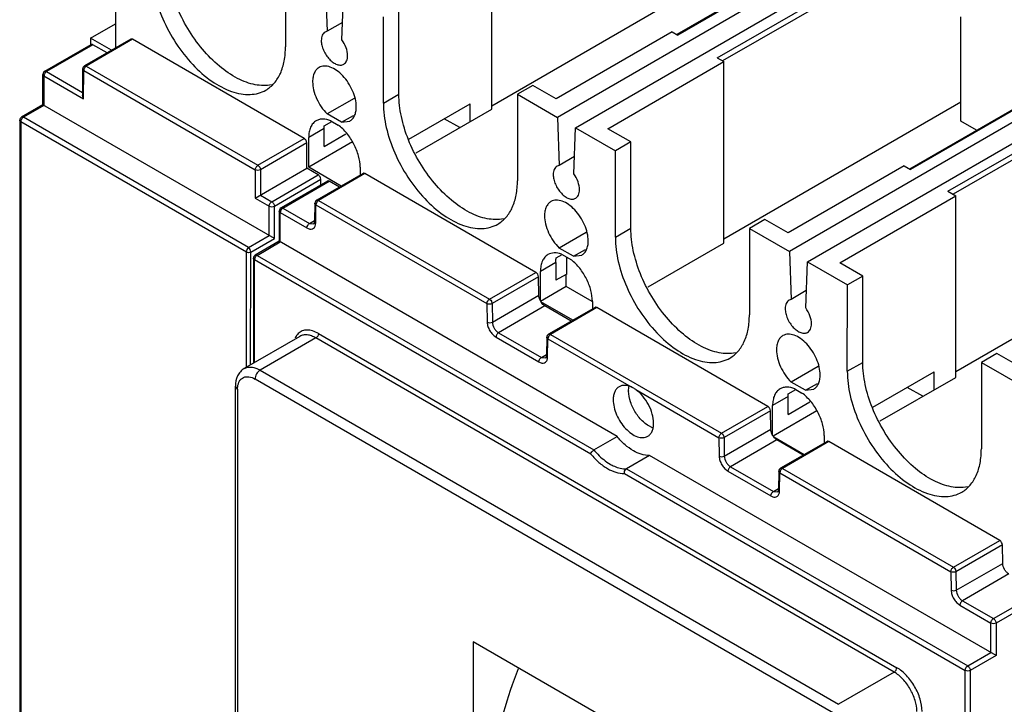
# Model space of a CAD drawing. Header units: millimetres. Extents: x 31 to 239, y 29 to 349.
# Tile 4 of 6: x 32 to 167, y 194 to 288. Entities that reach past the tile are written whole.
import ezdxf

# ---------------------------------------------------------------- set-up
doc = ezdxf.new("R2010")
doc.units = ezdxf.units.MM
doc.header["$LTSCALE"] = 24.583359
doc.layers.get('0').update_dxf_attribs({"linetype": 'CONTINUOUS'})

msp = doc.modelspace()

# ---------------------------------------------------------------- linework, layer by layer
at = {"color": 7, "linetype": 'Continuous'}
for p, q in [((171.89, 312.87), (105.42, 274.49)), ((107.9, 273.07), (174.36, 311.44)), ((157.05, 306.21), (121.8, 285.86)), ((157.3, 306.19), (121.95, 285.77)), ((127.36, 282.65), (162.71, 303.06)), ((163.07, 302.45), (128.07, 282.24)), ((96.42, 275.61), (96.42, 300.51)), ((68.12, 296.03), (68.12, 284.19)), ((96.42, 276.1), (128.94, 294.88)), ((203.71, 294.5), (137.24, 256.12)), ((44.78, 292.44), (44.78, 284)), ((73.6, 292.87), (73.83, 286.3)), ((139.72, 254.69), (206.18, 293.07)), ((75.84, 285.13), (76.08, 291.44)), ((83.68, 277.66), (83.68, 289.5)), ((81.55, 276.44), (81.56, 288.28)), ((188.98, 287.77), (153.73, 267.42)), ((189.23, 287.75), (153.88, 267.34)), ((160.75, 273.98), (160.75, 288.28)), ((41.35, 285.36), (44.78, 287.34)), ((75.93, 287.51), (73.83, 286.3)), ((46.9, 285.22), (40.54, 281.55)), ((47.15, 285.2), (40.79, 281.52)), ((41.35, 285.36), (41.35, 284.49)), ((44.25, 283.69), (41.35, 285.36)), ((70.7, 271.6), (47.15, 285.2)), ((73.83, 286.3), (73.56, 286.2)), ((121.17, 286.22), (105.26, 277.04)), ((121.17, 286.22), (121.95, 285.77)), ((35.09, 280.81), (41.46, 284.49)), ((41.71, 284.46), (35.34, 280.79)), ((43.65, 283.34), (41.71, 284.46)), ((159, 264.38), (194.36, 284.79)), ((194.71, 284.18), (159.71, 263.97)), ((127.36, 282.65), (128.24, 282.14)), ((40.29, 281.11), (40.29, 277.53)), ((40.79, 281.52), (64.34, 267.93)), ((112.33, 272.95), (128.24, 282.14)), ((128.24, 257.24), (128.24, 282.14)), ((34.84, 276.23), (34.84, 280.38)), ((34.99, 280.18), (34.99, 276.14)), ((34.99, 280.18), (40.43, 277.03)), ((35.34, 280.79), (40.29, 277.93)), ((40.43, 277.03), (40.44, 280.91)), ((40.44, 280.91), (63.98, 267.31)), ((102.06, 278.88), (99.94, 277.66)), ((105.26, 277.04), (102.06, 278.88)), ((40.43, 277.03), (40.29, 277.53)), ((77.55, 277.1), (73.85, 274.97)), ((81.55, 276.44), (83.68, 277.66)), ((99.94, 277.66), (99.94, 265.82)), ((99.94, 277.66), (105.42, 274.49)), ((34.84, 276.23), (31.91, 274.53)), ((34.99, 276.14), (32.16, 274.51)), ((66.6, 257.89), (34.84, 276.23)), ((85.05, 271.5), (93.45, 276.35)), ((86.05, 269.64), (96.42, 275.61)), ((93.45, 273.9), (93.45, 276.35)), ((128.24, 257.85), (160.75, 276.62)), ((63.06, 256.66), (32.16, 274.51)), ((75.82, 273.83), (73.85, 274.97)), ((75.82, 273.83), (77.45, 274.77)), ((92.03, 273.09), (89.91, 274.3)), ((105.42, 274.49), (105.65, 267.92)), ((31.66, 274.1), (31.66, 162.61)), ((31.81, 273.9), (31.8, 162.77)), ((62.78, 256.01), (31.81, 273.9)), ((73.42, 272.97), (71.3, 271.75)), ((73.42, 270.52), (73.42, 272.97)), ((73.44, 273.35), (74.47, 273.95)), ((74.34, 274.03), (75.33, 273.45)), ((75.82, 273.83), (76.95, 273.99)), ((107.66, 266.76), (107.9, 273.07)), ((107.9, 273.07), (113.38, 269.9)), ((115.5, 271.13), (112.33, 272.95)), ((162.92, 272.73), (160.75, 273.98)), ((64.34, 267.93), (70.7, 271.6)), ((71.3, 267.66), (71.3, 271.75)), ((73.42, 270.52), (76.42, 272.25)), ((71.05, 270.99), (64.69, 267.31)), ((71.05, 267.52), (71.05, 270.99)), ((77.32, 271.13), (71.3, 267.66)), ((115.5, 271.13), (113.38, 269.9)), ((115.5, 259.29), (115.5, 271.13)), ((107.75, 269.14), (105.65, 267.92)), ((113.37, 258.06), (113.38, 269.9)), ((63.98, 263.44), (71.05, 267.52)), ((72.61, 266.62), (71.05, 267.52)), ((75.76, 265.09), (71.3, 267.66)), ((78.37, 267.66), (78.37, 266.59)), ((105.65, 267.92), (105.38, 267.82)), ((152.99, 267.85), (137.08, 258.66)), ((152.99, 267.85), (153.88, 267.34)), ((63.98, 267.31), (63.98, 263.44)), ((64.69, 267.31), (64.69, 263.84)), ((66.24, 262.94), (72.61, 266.62)), ((78.77, 266.82), (72.4, 263.15)), ((79.02, 266.8), (72.65, 263.12)), ((102.47, 253.25), (79.02, 266.8)), ((66.6, 262.33), (72.96, 266.01)), ((73.87, 265.77), (67.51, 262.09)), ((67.76, 262.07), (74.12, 265.74)), ((72.96, 265.24), (72.96, 266.01)), ((75.51, 264.94), (74.12, 265.74)), ((63.98, 263.44), (65.89, 262.33)), ((64.69, 263.84), (66.24, 262.94)), ((144.15, 254.58), (160.06, 263.76)), ((159, 264.38), (160.06, 263.76)), ((160.06, 238.86), (160.06, 263.76)), ((65.89, 258.3), (65.89, 262.33)), ((66.6, 257.89), (66.6, 262.33)), ((67.76, 262.07), (71.41, 259.96)), ((72.15, 262.72), (72.12, 260.23)), ((72.26, 260.02), (72.3, 262.51)), ((72.3, 262.51), (95.76, 248.97)), ((72.4, 263.15), (72.41, 263.15)), ((72.65, 263.12), (96.11, 249.58)), ((67.26, 261.66), (67.26, 257.51)), ((67.41, 257.42), (67.41, 261.46)), ((67.41, 261.46), (71.06, 259.35)), ((71.41, 259.96), (72.12, 260.37)), ((71.41, 259.96), (72.01, 259.9)), ((133.88, 260.51), (131.76, 259.28)), ((137.08, 258.66), (133.88, 260.51)), ((63.06, 256.66), (65.89, 258.3)), ((109.37, 258.73), (105.67, 256.59)), ((113.37, 258.06), (115.5, 259.29)), ((131.76, 259.28), (131.76, 247.45)), ((131.76, 259.28), (137.24, 256.12)), ((160.06, 239.68), (192.59, 258.46)), ((63.35, 256.01), (66.6, 257.89)), ((67.26, 257.51), (63.97, 255.61)), ((64.22, 255.58), (67.41, 257.42)), ((113.62, 230.73), (67.26, 257.51)), ((117.88, 251.25), (128.24, 257.24)), ((62.78, 240.25), (62.78, 256.01)), ((63.34, 240.58), (63.35, 256.01)), ((64.22, 255.58), (110.44, 228.9)), ((105.26, 255.25), (106.06, 255.71)), ((107.64, 255.45), (105.67, 256.59)), ((105.97, 255.76), (107.34, 254.97)), ((106.67, 255.36), (106.67, 252.95)), ((107.64, 255.45), (109.27, 256.39)), ((107.64, 255.45), (108.77, 255.62)), ((137.24, 256.12), (137.47, 249.55)), ((63.72, 255.18), (63.72, 240.8)), ((63.87, 240.88), (63.87, 254.97)), ((110, 228.34), (63.87, 254.97)), ((105.21, 254.61), (103.09, 253.39)), ((105.21, 254.61), (105.21, 252.16)), ((139.48, 248.39), (139.72, 254.69)), ((139.72, 254.69), (145.2, 251.53)), ((147.32, 252.75), (144.15, 254.58)), ((96.11, 249.58), (102.47, 253.25)), ((102.83, 252.65), (96.46, 248.97)), ((102.87, 250.11), (102.83, 252.65)), ((103.09, 249.33), (103.09, 253.39)), ((106.62, 252.98), (105.21, 252.16)), ((106.62, 251.31), (106.62, 252.98)), ((106.67, 252.95), (106.62, 252.98)), ((147.32, 252.75), (145.2, 251.53)), ((147.32, 240.91), (147.32, 252.75)), ((106.62, 251.31), (103.09, 249.27)), ((110.21, 249.24), (106.62, 251.31)), ((145.19, 239.69), (145.2, 251.53)), ((96.5, 246.44), (102.87, 250.11)), ((139.57, 250.76), (137.47, 249.55)), ((95.76, 248.97), (95.79, 246.43)), ((96.46, 248.97), (96.5, 246.44)), ((103.71, 248.66), (97.35, 244.98)), ((107.55, 246.69), (103.15, 249.23)), ((107.33, 246.57), (103.71, 248.66)), ((110.22, 249.27), (110.22, 248.24)), ((137.47, 249.55), (137.2, 249.45)), ((110.59, 248.45), (104.22, 244.77)), ((110.84, 248.42), (104.47, 244.75)), ((134.29, 234.88), (110.84, 248.42)), ((72.65, 244.87), (151.98, 199.06)), ((97.35, 244.98), (103.23, 241.59)), ((104.22, 244.77), (104.23, 244.77)), ((104.47, 244.75), (127.93, 231.2)), ((70.09, 244.48), (62.46, 240.07)), ((72.29, 244.26), (64.66, 239.85)), ((151.62, 198.45), (72.29, 244.26)), ((97, 244.37), (102.88, 240.97)), ((103.97, 244.35), (103.94, 241.86)), ((104.08, 241.64), (104.12, 244.14)), ((104.12, 244.14), (115.54, 237.54)), ((103.23, 241.59), (103.94, 241.99)), ((165.7, 242.14), (163.58, 240.91)), ((168.9, 240.29), (165.7, 242.14)), ((103.23, 241.59), (103.83, 241.53)), ((145.19, 239.69), (147.32, 240.91)), ((163.58, 240.91), (163.58, 229.07)), ((163.58, 240.91), (170.37, 236.99)), ((64.66, 239.85), (143.99, 194.04)), ((141.19, 240.35), (137.49, 238.22)), ((148.69, 234.75), (157.09, 239.6)), ((157.09, 237.15), (157.09, 239.6)), ((143.28, 192.82), (63.95, 238.62)), ((139.46, 237.08), (137.49, 238.22)), ((139.46, 237.08), (141.09, 238.02)), ((149.69, 232.89), (160.06, 238.86)), ((61.25, 146.05), (61.25, 237.65)), ((61.55, 237.24), (61.25, 237.65)), ((61.55, 237.24), (61.54, 145.64)), ((116.16, 237.18), (127.58, 230.59)), ((137.08, 236.61), (138.11, 237.2)), ((137.98, 237.28), (138.97, 236.71)), ((139.46, 237.08), (140.59, 237.25)), ((155.53, 236.26), (153.42, 237.48)), ((137.06, 236.22), (134.94, 235)), ((137.06, 233.77), (137.06, 236.22)), ((137.06, 233.77), (140.06, 235.5)), ((127.93, 231.2), (134.29, 234.88)), ((134.65, 234.27), (128.28, 230.6)), ((134.69, 231.74), (134.65, 234.27)), ((134.94, 230.91), (134.94, 235)), ((141.02, 234.27), (135.02, 230.81)), ((128.32, 228.06), (134.69, 231.74)), ((110.44, 228.9), (113.62, 230.73)), ((127.58, 230.59), (127.61, 228.05)), ((128.28, 230.6), (128.32, 228.06)), ((135.53, 230.28), (129.17, 226.61)), ((139.27, 228.26), (135.11, 230.66)), ((139.15, 228.19), (135.53, 230.28)), ((142.41, 230.07), (136.04, 226.4)), ((142.66, 230.05), (136.29, 226.37)), ((142.01, 230.91), (142.01, 229.84)), ((166.11, 216.5), (142.66, 230.05)), ((118.07, 228.16), (114.89, 226.33)), ((165.59, 200.72), (118.07, 228.16)), ((114.63, 225.66), (161.35, 198.68)), ((114.89, 226.33), (161.71, 199.3)), ((128.82, 226), (134.7, 222.6)), ((129.17, 226.61), (135.05, 223.21)), ((135.79, 225.97), (135.76, 223.48)), ((135.9, 223.27), (135.94, 225.76)), ((135.94, 225.76), (159.4, 212.22)), ((136.04, 226.4), (136.05, 226.4)), ((136.29, 226.37), (159.75, 212.83)), ((135.05, 223.21), (135.76, 223.62)), ((135.05, 223.21), (135.65, 223.15)), ((159.75, 212.83), (166.11, 216.5)), ((166.47, 215.9), (160.1, 212.22)), ((166.51, 213.36), (166.47, 215.9)), ((159.4, 212.22), (159.43, 209.68)), ((160.1, 212.22), (160.14, 209.69)), ((160.14, 209.69), (166.51, 213.36)), ((167.35, 211.91), (160.99, 208.24)), ((165.24, 205.78), (171.6, 209.45)), ((160.99, 208.24), (165.24, 205.78)), ((171.96, 208.84), (165.59, 205.17)), ((160.64, 207.62), (164.89, 205.17)), ((164.89, 201.13), (164.89, 205.17)), ((165.59, 205.17), (165.59, 200.72)), ((93.85, 202.58), (93.85, 163.81)), ((113.37, 191.31), (93.85, 202.58)), ((161.71, 199.3), (164.89, 201.13)), ((165.59, 200.72), (162.06, 198.68)), ((161.35, 96.29), (161.35, 198.68)), ((162.06, 198.68), (162.06, 96.29)), ((151.62, 198.45), (143.99, 194.04))]:
    msp.add_line(p, q, dxfattribs=at)
for centre, radius, start, end in [((40.79, 281.11), 0.5, 119.9999, 179.9954), ((41.2, 280.86), 0.772, 158.8404, 163.9591), ((41.27, 280.84), 0.845, 141.1843, 158.8099), ((35.34, 280.38), 0.5, 119.9999, 179.9954), ((35.76, 280.13), 0.772, 158.8404, 163.9591), ((35.83, 280.1), 0.845, 141.1843, 158.8099), ((32.16, 274.1), 0.5, 119.9999, 179.9954), ((32.64, 273.82), 0.845, 141.1843, 158.8099), ((32.57, 273.85), 0.772, 158.8404, 163.9591), ((67.76, 261.66), 0.5, 120.0002, 179.9954), ((72.65, 262.71), 0.5, 119.9999, 179.1217), ((73.07, 262.46), 0.775, 158.8466, 163.3615), ((73.14, 262.44), 0.845, 141.1843, 158.8099), ((68.25, 261.38), 0.849, 141.2657, 150.0359), ((64.22, 255.18), 0.5, 120.0002, 179.9954), ((64.71, 254.9), 0.845, 141.1843, 158.8099), ((64.64, 254.93), 0.772, 158.8404, 163.9591), ((104.91, 250.33), 2.08, 208.611, 211.8065), ((104.47, 244.34), 0.5, 119.9999, 179.1217), ((104.96, 244.06), 0.845, 141.1843, 158.8099), ((104.89, 244.09), 0.775, 158.8466, 163.3615), ((118.88, 237.01), 3.69, 180.0018, 180.7667), ((117.91, 237.09), 2.71, 167.9487, 170.3922), ((119.45, 234.64), 2.85, 248.0166, 249.9065), ((136.7, 231.93), 2.03, 210.2951, 218.5484), ((136.29, 225.97), 0.5, 119.9999, 179.1217), ((136.71, 225.71), 0.775, 158.8466, 163.3615), ((136.78, 225.69), 0.845, 141.1843, 158.8099)]:
    msp.add_arc(centre, radius, start, end, dxfattribs=at)
for points, knots in [([(66.2, 278.96), (65.47, 278.81), (64.28, 278.85), (62.73, 279.29), (61.03, 280.04), (58.92, 281.5), (56.63, 283.83), (54.64, 286.63), (53.1, 289.73), (52.12, 292.88), (51.86, 295.02), (51.86, 296.03)], [0, 0, 0, 0, 0.090909, 0.141897, 0.196958, 0.318755, 0.453518, 0.595701, 0.738578, 0.875296, 1, 1, 1, 1]), ([(49.73, 294.81), (49.73, 293.7), (50.05, 291.36), (51.21, 287.93), (52.99, 284.63), (55.26, 281.72), (57.83, 279.44), (60.16, 278.17), (61.98, 277.69), (63.23, 277.59), (64.4, 277.77), (65.11, 278.06), (65.43, 278.24)], [0, 0, 0, 0, 0.128688, 0.27027, 0.417426, 0.561772, 0.695445, 0.812709, 0.864676, 0.912509, 0.95714, 1, 1, 1, 1]), ([(47.15, 285.2), (47.11, 285.22), (47.03, 285.25), (46.94, 285.24), (46.9, 285.22)], [0, 0, 0, 0, 0.550046, 1, 1, 1, 1]), ([(73.56, 286.2), (73.48, 286.15), (73.32, 286.02), (73.15, 285.74), (73.05, 285.41), (73.03, 285.16), (73.03, 285.03)], [0, 0, 0, 0, 0.217934, 0.451027, 0.710571, 1, 1, 1, 1]), ([(73.03, 285.03), (73.03, 284.81), (73.1, 284.35), (73.32, 283.68), (73.67, 283.03), (74.12, 282.46), (74.62, 282.02), (75.15, 281.73), (75.66, 281.63), (75.98, 281.71), (76.11, 281.78)], [0, 0, 0, 0, 0.128797, 0.270605, 0.41788, 0.562376, 0.696192, 0.81359, 0.913066, 1, 1, 1, 1]), ([(76.64, 282.95), (76.64, 283.32), (76.47, 284.11), (76.09, 284.8), (75.84, 285.13)], [0, 0, 0, 0, 0.475924, 1, 1, 1, 1]), ([(41.71, 284.46), (41.67, 284.49), (41.58, 284.52), (41.49, 284.51), (41.46, 284.49)], [0, 0, 0, 0, 0.550046, 1, 1, 1, 1]), ([(65.43, 278.24), (65.86, 278.49), (66.66, 279.17), (67.51, 280.56), (68.02, 282.28), (68.12, 283.54), (68.12, 284.19)], [0, 0, 0, 0, 0.217785, 0.450932, 0.710266, 1, 1, 1, 1]), ([(76.11, 281.78), (76.2, 281.83), (76.35, 281.96), (76.52, 282.24), (76.62, 282.57), (76.64, 282.82), (76.64, 282.95)], [0, 0, 0, 0, 0.217691, 0.450887, 0.710621, 1, 1, 1, 1]), ([(40.44, 280.91), (40.39, 280.93), (40.32, 280.99), (40.29, 281.08), (40.29, 281.11)], [0, 0, 0, 0, 0.550019, 1, 1, 1, 1]), ([(40.46, 281.08), (40.46, 281.06), (40.44, 281.01), (40.44, 280.95), (40.44, 280.91)], [0, 0, 0, 0, 0.264711, 1, 1, 1, 1]), ([(40.54, 281.55), (40.57, 281.57), (40.66, 281.58), (40.75, 281.55), (40.79, 281.52)], [0, 0, 0, 0, 0.44924, 1, 1, 1, 1]), ([(40.79, 281.52), (40.77, 281.51), (40.71, 281.47), (40.65, 281.41), (40.61, 281.37)], [0, 0, 0, 0, 0.231065, 1, 1, 1, 1]), ([(72.72, 281.33), (72.58, 281.25), (72.32, 281.03), (72.04, 280.57), (71.87, 280.01), (71.84, 279.61), (71.84, 279.39)], [0, 0, 0, 0, 0.217724, 0.450873, 0.710468, 1, 1, 1, 1]), ([(77.83, 275.93), (77.83, 276.29), (77.73, 277.06), (77.35, 278.17), (76.77, 279.25), (76.03, 280.2), (75.19, 280.94), (74.32, 281.42), (73.46, 281.59), (72.93, 281.45), (72.72, 281.33)], [0, 0, 0, 0, 0.128825, 0.270598, 0.417898, 0.562393, 0.696206, 0.813598, 0.913066, 1, 1, 1, 1]), ([(34.99, 280.18), (34.95, 280.2), (34.88, 280.25), (34.84, 280.34), (34.84, 280.38)], [0, 0, 0, 0, 0.550019, 1, 1, 1, 1]), ([(35.02, 280.34), (35.01, 280.33), (35, 280.27), (34.99, 280.22), (34.99, 280.18)], [0, 0, 0, 0, 0.264711, 1, 1, 1, 1]), ([(35.09, 280.81), (35.13, 280.83), (35.22, 280.85), (35.3, 280.81), (35.34, 280.79)], [0, 0, 0, 0, 0.44924, 1, 1, 1, 1]), ([(35.34, 280.79), (35.33, 280.78), (35.26, 280.74), (35.21, 280.68), (35.17, 280.63)], [0, 0, 0, 0, 0.231065, 1, 1, 1, 1]), ([(71.84, 279.39), (71.84, 279.01), (71.95, 278.21), (72.51, 276.65), (73.24, 275.56), (73.85, 274.97)], [0, 0, 0, 0, 0.230296, 0.484136, 1, 1, 1, 1]), ([(98.02, 260.59), (97.29, 260.44), (96.1, 260.48), (94.55, 260.91), (92.85, 261.67), (90.74, 263.13), (88.45, 265.45), (86.46, 268.26), (84.92, 271.35), (83.94, 274.51), (83.68, 276.64), (83.68, 277.66)], [0, 0, 0, 0, 0.090909, 0.141898, 0.196958, 0.318755, 0.453519, 0.595701, 0.738579, 0.875296, 1, 1, 1, 1]), ([(76.95, 273.99), (77.09, 274.07), (77.36, 274.29), (77.63, 274.75), (77.8, 275.31), (77.83, 275.72), (77.83, 275.93)], [0, 0, 0, 0, 0.217702, 0.450842, 0.710415, 1, 1, 1, 1]), ([(81.55, 276.44), (81.55, 275.33), (81.86, 272.99), (83.03, 269.56), (84.81, 266.25), (87.08, 263.35), (89.65, 261.07), (91.98, 259.8), (93.8, 259.31), (95.05, 259.22), (96.22, 259.39), (96.93, 259.68), (97.25, 259.87)], [0, 0, 0, 0, 0.128688, 0.27027, 0.417426, 0.561772, 0.695445, 0.812709, 0.864676, 0.912509, 0.95714, 1, 1, 1, 1]), ([(31.91, 274.53), (31.95, 274.55), (32.04, 274.57), (32.12, 274.53), (32.16, 274.51)], [0, 0, 0, 0, 0.44997, 1, 1, 1, 1]), ([(32.16, 274.51), (32.15, 274.5), (32.08, 274.45), (32.02, 274.4), (31.98, 274.35)], [0, 0, 0, 0, 0.231065, 1, 1, 1, 1]), ([(74.34, 274.03), (74, 274.17), (73.46, 274.31), (72.77, 274.23), (72.47, 274.11), (72.34, 274.03)], [0, 0, 0, 0, 0.53636, 0.773735, 1, 1, 1, 1]), ([(31.81, 273.9), (31.77, 273.92), (31.7, 273.97), (31.66, 274.06), (31.66, 274.1)], [0, 0, 0, 0, 0.55075, 1, 1, 1, 1]), ([(31.83, 274.06), (31.83, 274.05), (31.82, 273.99), (31.81, 273.94), (31.81, 273.9)], [0, 0, 0, 0, 0.264711, 1, 1, 1, 1]), ([(72.34, 274.03), (72.17, 273.94), (71.86, 273.68), (71.53, 273.14), (71.34, 272.48), (71.3, 272), (71.3, 271.75)], [0, 0, 0, 0, 0.217821, 0.450964, 0.710412, 1, 1, 1, 1]), ([(73.42, 272.97), (73.42, 273), (73.42, 273.13), (73.43, 273.26), (73.44, 273.35)], [0, 0, 0, 0, 0.254754, 1, 1, 1, 1]), ([(78.37, 267.66), (78.37, 268.19), (78.19, 269.29), (77.55, 270.87), (76.6, 272.32), (75.78, 273.13), (75.33, 273.45)], [0, 0, 0, 0, 0.233496, 0.491829, 0.754538, 1, 1, 1, 1]), ([(71.05, 270.99), (71.05, 271.11), (70.97, 271.35), (70.8, 271.54), (70.7, 271.6)], [0, 0, 0, 0, 0.499987, 1, 1, 1, 1]), ([(63.98, 267.31), (63.98, 267.43), (64.06, 267.67), (64.23, 267.87), (64.34, 267.93)], [0, 0, 0, 0, 0.499996, 1, 1, 1, 1]), ([(64.34, 267.93), (64.36, 267.91), (64.46, 267.84), (64.54, 267.74), (64.59, 267.66)], [0, 0, 0, 0, 0.229118, 1, 1, 1, 1]), ([(64.59, 267.66), (64.6, 267.63), (64.66, 267.53), (64.69, 267.4), (64.69, 267.31)], [0, 0, 0, 0, 0.267149, 1, 1, 1, 1]), ([(105.38, 267.82), (105.3, 267.77), (105.14, 267.64), (104.97, 267.37), (104.87, 267.03), (104.85, 266.79), (104.85, 266.66)], [0, 0, 0, 0, 0.217934, 0.451027, 0.710571, 1, 1, 1, 1]), ([(64.69, 267.31), (64.58, 267.25), (64.34, 267.2), (64.09, 267.25), (63.98, 267.31)], [0, 0, 0, 0, 0.499993, 1, 1, 1, 1]), ([(72.96, 266.01), (72.96, 266.13), (72.88, 266.37), (72.71, 266.56), (72.61, 266.62)], [0, 0, 0, 0, 0.499987, 1, 1, 1, 1]), ([(79.02, 266.8), (78.98, 266.82), (78.89, 266.85), (78.8, 266.84), (78.77, 266.82)], [0, 0, 0, 0, 0.550101, 1, 1, 1, 1]), ([(104.85, 266.66), (104.85, 266.44), (104.92, 265.98), (105.14, 265.31), (105.49, 264.66), (105.94, 264.09), (106.44, 263.64), (106.97, 263.35), (107.48, 263.25), (107.8, 263.33), (107.93, 263.41)], [0, 0, 0, 0, 0.128797, 0.270605, 0.41788, 0.562376, 0.696192, 0.81359, 0.913066, 1, 1, 1, 1]), ([(108.46, 264.57), (108.46, 264.95), (108.29, 265.73), (107.91, 266.43), (107.66, 266.76)], [0, 0, 0, 0, 0.475924, 1, 1, 1, 1]), ([(74.12, 265.74), (74.08, 265.77), (74, 265.8), (73.91, 265.79), (73.87, 265.77)], [0, 0, 0, 0, 0.550046, 1, 1, 1, 1]), ([(97.25, 259.87), (97.68, 260.12), (98.48, 260.79), (99.33, 262.19), (99.84, 263.91), (99.94, 265.16), (99.94, 265.82)], [0, 0, 0, 0, 0.217785, 0.450932, 0.710266, 1, 1, 1, 1]), ([(107.93, 263.41), (108.02, 263.46), (108.17, 263.59), (108.34, 263.86), (108.44, 264.2), (108.46, 264.45), (108.46, 264.57)], [0, 0, 0, 0, 0.217691, 0.450887, 0.710621, 1, 1, 1, 1]), ([(65.89, 262.33), (65.89, 262.36), (65.9, 262.48), (65.95, 262.6), (65.99, 262.68)], [0, 0, 0, 0, 0.22911, 1, 1, 1, 1]), ([(65.89, 262.33), (66, 262.27), (66.24, 262.22), (66.49, 262.27), (66.6, 262.33)], [0, 0, 0, 0, 0.500007, 1, 1, 1, 1]), ([(65.99, 262.68), (66.01, 262.71), (66.08, 262.81), (66.17, 262.9), (66.24, 262.94)], [0, 0, 0, 0, 0.267145, 1, 1, 1, 1]), ([(66.24, 262.94), (66.35, 262.88), (66.52, 262.69), (66.6, 262.45), (66.6, 262.33)], [0, 0, 0, 0, 0.500011, 1, 1, 1, 1]), ([(67.51, 262.09), (67.54, 262.11), (67.64, 262.13), (67.72, 262.09), (67.76, 262.07)], [0, 0, 0, 0, 0.449971, 1, 1, 1, 1]), ([(67.76, 262.07), (67.74, 262.06), (67.68, 262.02), (67.62, 261.96), (67.58, 261.91)], [0, 0, 0, 0, 0.232338, 1, 1, 1, 1]), ([(72.3, 262.51), (72.26, 262.54), (72.19, 262.59), (72.15, 262.68), (72.15, 262.72)], [0, 0, 0, 0, 0.548821, 1, 1, 1, 1]), ([(72.33, 262.68), (72.32, 262.67), (72.31, 262.61), (72.3, 262.55), (72.3, 262.51)], [0, 0, 0, 0, 0.265058, 1, 1, 1, 1]), ([(72.41, 263.15), (72.44, 263.17), (72.53, 263.18), (72.61, 263.15), (72.65, 263.12)], [0, 0, 0, 0, 0.449516, 1, 1, 1, 1]), ([(72.65, 263.12), (72.64, 263.11), (72.57, 263.07), (72.52, 263.01), (72.48, 262.97)], [0, 0, 0, 0, 0.231065, 1, 1, 1, 1]), ([(104.54, 262.96), (104.4, 262.88), (104.14, 262.66), (103.86, 262.2), (103.69, 261.64), (103.66, 261.23), (103.66, 261.02)], [0, 0, 0, 0, 0.217724, 0.450873, 0.710468, 1, 1, 1, 1]), ([(109.65, 257.56), (109.65, 257.92), (109.55, 258.68), (109.17, 259.8), (108.59, 260.88), (107.85, 261.82), (107.01, 262.57), (106.14, 263.04), (105.28, 263.21), (104.75, 263.08), (104.54, 262.96)], [0, 0, 0, 0, 0.128825, 0.270598, 0.417898, 0.562393, 0.696206, 0.813598, 0.913066, 1, 1, 1, 1]), ([(67.41, 261.46), (67.37, 261.48), (67.29, 261.54), (67.26, 261.62), (67.26, 261.66)], [0, 0, 0, 0, 0.550019, 1, 1, 1, 1]), ([(67.51, 261.81), (67.5, 261.79), (67.46, 261.71), (67.43, 261.63), (67.42, 261.57)], [0, 0, 0, 0, 0.257349, 1, 1, 1, 1]), ([(103.66, 261.02), (103.66, 260.64), (103.77, 259.83), (104.33, 258.27), (105.06, 257.19), (105.67, 256.59)], [0, 0, 0, 0, 0.230296, 0.484136, 1, 1, 1, 1]), ([(71.06, 259.35), (71.06, 259.47), (71.14, 259.71), (71.31, 259.9), (71.41, 259.96)], [0, 0, 0, 0, 0.499996, 1, 1, 1, 1]), ([(71.06, 259.35), (71.18, 259.28), (71.43, 259.17), (71.82, 259.18), (72.13, 259.41), (72.21, 259.65), (72.24, 259.77)], [0, 0, 0, 0, 0.285845, 0.523119, 0.745514, 1, 1, 1, 1]), ([(72.01, 259.9), (72.04, 259.92), (72.1, 260.02), (72.11, 260.14), (72.12, 260.23)], [0, 0, 0, 0, 0.247543, 1, 1, 1, 1]), ([(72.12, 260.23), (72.12, 260.22), (72.12, 260.16), (72.15, 260.11), (72.19, 260.08)], [0, 0, 0, 0, 0.233858, 1, 1, 1, 1]), ([(72.24, 259.77), (72.24, 259.79), (72.25, 259.87), (72.26, 259.96), (72.26, 260.02)], [0, 0, 0, 0, 0.241099, 1, 1, 1, 1]), ([(113.37, 258.06), (113.37, 256.95), (113.68, 254.61), (114.85, 251.18), (116.63, 247.88), (118.9, 244.97), (121.47, 242.69), (123.8, 241.42), (125.62, 240.94), (126.87, 240.85), (128.04, 241.02), (128.75, 241.31), (129.07, 241.5)], [0, 0, 0, 0, 0.128688, 0.27027, 0.417426, 0.561772, 0.695445, 0.812709, 0.864676, 0.912509, 0.95714, 1, 1, 1, 1]), ([(129.84, 242.21), (129.11, 242.07), (127.92, 242.1), (126.37, 242.54), (124.67, 243.29), (122.56, 244.75), (120.27, 247.08), (118.28, 249.89), (116.74, 252.98), (115.76, 256.14), (115.5, 258.27), (115.5, 259.29)], [0, 0, 0, 0, 0.09091, 0.141898, 0.196959, 0.318756, 0.45352, 0.595702, 0.738579, 0.875296, 1, 1, 1, 1]), ([(62.78, 256.01), (62.78, 256.13), (62.84, 256.37), (62.97, 256.59), (63.06, 256.66)], [0, 0, 0, 0, 0.513237, 1, 1, 1, 1]), ([(63.35, 256.01), (63.35, 256.13), (63.28, 256.37), (63.15, 256.59), (63.06, 256.66)], [0, 0, 0, 0, 0.513434, 1, 1, 1, 1]), ([(108.77, 255.62), (108.91, 255.7), (109.18, 255.92), (109.45, 256.37), (109.62, 256.94), (109.65, 257.34), (109.65, 257.56)], [0, 0, 0, 0, 0.217702, 0.450842, 0.710415, 1, 1, 1, 1]), ([(63.35, 256.01), (63.26, 255.96), (63.06, 255.92), (62.86, 255.96), (62.78, 256.01)], [0, 0, 0, 0, 0.518654, 1, 1, 1, 1]), ([(63.97, 255.61), (64.01, 255.63), (64.1, 255.64), (64.18, 255.61), (64.22, 255.58)], [0, 0, 0, 0, 0.449971, 1, 1, 1, 1]), ([(64.22, 255.58), (64.21, 255.58), (64.14, 255.53), (64.09, 255.48), (64.05, 255.43)], [0, 0, 0, 0, 0.231065, 1, 1, 1, 1]), ([(104.13, 255.69), (103.97, 255.6), (103.66, 255.34), (103.33, 254.8), (103.13, 254.13), (103.09, 253.64), (103.09, 253.39)], [0, 0, 0, 0, 0.217786, 0.450912, 0.710339, 1, 1, 1, 1]), ([(105.97, 255.76), (105.66, 255.87), (105.02, 256), (104.39, 255.84), (104.13, 255.69)], [0, 0, 0, 0, 0.53397, 1, 1, 1, 1]), ([(63.87, 254.97), (63.83, 255), (63.76, 255.05), (63.72, 255.14), (63.72, 255.18)], [0, 0, 0, 0, 0.55075, 1, 1, 1, 1]), ([(63.9, 255.14), (63.89, 255.12), (63.88, 255.07), (63.87, 255.01), (63.87, 254.97)], [0, 0, 0, 0, 0.264711, 1, 1, 1, 1]), ([(105.21, 254.61), (105.21, 254.67), (105.21, 254.88), (105.23, 255.1), (105.26, 255.25)], [0, 0, 0, 0, 0.258281, 1, 1, 1, 1]), ([(110.22, 249.27), (110.22, 249.78), (110.06, 250.85), (109.45, 252.39), (108.55, 253.82), (107.76, 254.63), (107.34, 254.97)], [0, 0, 0, 0, 0.232322, 0.489199, 0.751831, 1, 1, 1, 1]), ([(102.83, 252.65), (102.83, 252.77), (102.74, 253), (102.58, 253.19), (102.47, 253.25)], [0, 0, 0, 0, 0.501115, 1, 1, 1, 1]), ([(103.09, 249.33), (103.05, 249.4), (102.94, 249.64), (102.87, 249.91), (102.87, 250.11)], [0, 0, 0, 0, 0.266579, 1, 1, 1, 1]), ([(95.76, 248.97), (95.76, 249.09), (95.84, 249.33), (96.01, 249.52), (96.11, 249.58)], [0, 0, 0, 0, 0.499996, 1, 1, 1, 1]), ([(96.46, 248.97), (96.36, 248.91), (96.11, 248.86), (95.86, 248.91), (95.76, 248.97)], [0, 0, 0, 0, 0.501136, 1, 1, 1, 1]), ([(96.11, 249.58), (96.13, 249.56), (96.23, 249.49), (96.31, 249.4), (96.36, 249.32)], [0, 0, 0, 0, 0.22912, 1, 1, 1, 1]), ([(96.36, 249.32), (96.37, 249.29), (96.43, 249.18), (96.46, 249.06), (96.46, 248.97)], [0, 0, 0, 0, 0.266325, 1, 1, 1, 1]), ([(103.71, 248.66), (103.66, 248.69), (103.44, 248.84), (103.26, 249.06), (103.15, 249.23)], [0, 0, 0, 0, 0.22953, 1, 1, 1, 1]), ([(137.2, 249.45), (137.12, 249.4), (136.96, 249.27), (136.79, 248.99), (136.69, 248.66), (136.67, 248.41), (136.67, 248.28)], [0, 0, 0, 0, 0.217934, 0.451027, 0.710571, 1, 1, 1, 1]), ([(110.84, 248.42), (110.8, 248.45), (110.71, 248.48), (110.62, 248.47), (110.59, 248.45)], [0, 0, 0, 0, 0.550101, 1, 1, 1, 1]), ([(129.07, 241.5), (129.5, 241.74), (130.3, 242.42), (131.15, 243.81), (131.66, 245.53), (131.76, 246.79), (131.76, 247.45)], [0, 0, 0, 0, 0.217785, 0.450932, 0.710266, 1, 1, 1, 1]), ([(136.67, 248.28), (136.67, 248.06), (136.73, 247.61), (136.96, 246.93), (137.31, 246.28), (137.76, 245.71), (138.26, 245.27), (138.79, 244.98), (139.3, 244.88), (139.62, 244.96), (139.75, 245.03)], [0, 0, 0, 0, 0.128797, 0.270605, 0.41788, 0.562376, 0.696192, 0.81359, 0.913066, 1, 1, 1, 1]), ([(140.28, 246.2), (140.28, 246.57), (140.11, 247.36), (139.73, 248.05), (139.48, 248.39)], [0, 0, 0, 0, 0.475924, 1, 1, 1, 1]), ([(95.79, 246.43), (95.9, 246.37), (96.15, 246.33), (96.4, 246.38), (96.5, 246.44)], [0, 0, 0, 0, 0.498864, 1, 1, 1, 1]), ([(95.79, 246.43), (95.8, 246.23), (95.87, 245.82), (96.13, 245.24), (96.51, 244.74), (96.83, 244.47), (97, 244.37)], [0, 0, 0, 0, 0.23831, 0.501081, 0.763265, 1, 1, 1, 1]), ([(96.5, 246.44), (96.51, 246.15), (96.66, 245.71), (97, 245.24), (97.23, 245.05), (97.35, 244.98)], [0, 0, 0, 0, 0.499139, 0.762367, 1, 1, 1, 1]), ([(139.75, 245.03), (139.84, 245.08), (139.99, 245.21), (140.16, 245.49), (140.26, 245.83), (140.28, 246.07), (140.28, 246.2)], [0, 0, 0, 0, 0.217691, 0.450887, 0.710621, 1, 1, 1, 1]), ([(69.65, 244.6), (69.63, 244.57), (69.55, 244.46), (69.48, 244.33), (69.44, 244.24)], [0, 0, 0, 0, 0.243953, 1, 1, 1, 1]), ([(72.65, 244.87), (72.39, 245.02), (71.89, 245.25), (71.12, 245.38), (70.41, 245.27), (70.02, 245.01), (69.86, 244.86)], [0, 0, 0, 0, 0.293258, 0.550061, 0.779247, 1, 1, 1, 1]), ([(72.29, 244.26), (72.1, 244.37), (71.72, 244.55), (71.13, 244.69), (70.57, 244.68), (70.24, 244.56), (70.09, 244.48)], [0, 0, 0, 0, 0.28954, 0.549113, 0.782254, 1, 1, 1, 1]), ([(72.65, 244.87), (72.65, 244.75), (72.56, 244.51), (72.4, 244.32), (72.29, 244.26)], [0, 0, 0, 0, 0.499996, 1, 1, 1, 1]), ([(97.35, 244.98), (97.24, 244.92), (97.08, 244.73), (97, 244.49), (97, 244.37)], [0, 0, 0, 0, 0.500004, 1, 1, 1, 1]), ([(104.23, 244.77), (104.26, 244.79), (104.35, 244.81), (104.43, 244.77), (104.47, 244.75)], [0, 0, 0, 0, 0.449516, 1, 1, 1, 1]), ([(104.47, 244.75), (104.46, 244.74), (104.39, 244.7), (104.34, 244.64), (104.3, 244.59)], [0, 0, 0, 0, 0.231065, 1, 1, 1, 1]), ([(136.36, 244.58), (136.22, 244.5), (135.96, 244.28), (135.68, 243.83), (135.51, 243.27), (135.48, 242.86), (135.48, 242.64)], [0, 0, 0, 0, 0.217724, 0.450873, 0.710468, 1, 1, 1, 1]), ([(141.47, 239.18), (141.47, 239.55), (141.37, 240.31), (140.99, 241.43), (140.41, 242.5), (139.67, 243.45), (138.83, 244.19), (137.96, 244.67), (137.1, 244.84), (136.57, 244.7), (136.36, 244.58)], [0, 0, 0, 0, 0.128825, 0.270598, 0.417898, 0.562393, 0.696206, 0.813598, 0.913066, 1, 1, 1, 1]), ([(104.12, 244.14), (104.08, 244.16), (104.01, 244.22), (103.97, 244.31), (103.97, 244.35)], [0, 0, 0, 0, 0.548821, 1, 1, 1, 1]), ([(104.15, 244.31), (104.14, 244.29), (104.13, 244.24), (104.12, 244.18), (104.12, 244.14)], [0, 0, 0, 0, 0.265058, 1, 1, 1, 1]), ([(103.83, 241.53), (103.86, 241.54), (103.92, 241.65), (103.93, 241.77), (103.94, 241.86)], [0, 0, 0, 0, 0.247543, 1, 1, 1, 1]), ([(103.94, 241.86), (103.93, 241.82), (103.97, 241.73), (104.04, 241.67), (104.08, 241.64)], [0, 0, 0, 0, 0.451179, 1, 1, 1, 1]), ([(135.48, 242.64), (135.48, 242.26), (135.59, 241.46), (136.15, 239.9), (136.88, 238.81), (137.49, 238.22)], [0, 0, 0, 0, 0.230296, 0.484136, 1, 1, 1, 1]), ([(102.88, 240.97), (102.88, 241.09), (102.96, 241.33), (103.13, 241.53), (103.23, 241.59)], [0, 0, 0, 0, 0.499996, 1, 1, 1, 1]), ([(102.88, 240.97), (103, 240.9), (103.25, 240.8), (103.64, 240.81), (103.94, 241.04), (104.03, 241.27), (104.06, 241.4)], [0, 0, 0, 0, 0.285845, 0.523119, 0.745514, 1, 1, 1, 1]), ([(104.06, 241.4), (104.06, 241.42), (104.07, 241.5), (104.08, 241.58), (104.08, 241.64)], [0, 0, 0, 0, 0.241099, 1, 1, 1, 1]), ([(161.66, 223.84), (160.93, 223.69), (159.74, 223.73), (158.19, 224.17), (156.49, 224.92), (154.38, 226.38), (152.09, 228.71), (150.1, 231.51), (148.56, 234.6), (147.58, 237.76), (147.32, 239.9), (147.32, 240.91)], [0, 0, 0, 0, 0.09091, 0.141898, 0.196959, 0.318757, 0.453521, 0.595703, 0.738579, 0.875296, 1, 1, 1, 1]), ([(62.46, 240.07), (62.26, 239.95), (61.9, 239.65), (61.38, 238.86), (61.25, 238.13), (61.25, 237.65)], [0, 0, 0, 0, 0.244221, 0.489299, 1, 1, 1, 1]), ([(62.46, 240.07), (62.6, 240.15), (62.94, 240.27), (63.49, 240.29), (64.08, 240.14), (64.46, 239.96), (64.66, 239.85)], [0, 0, 0, 0, 0.217746, 0.450887, 0.71046, 1, 1, 1, 1]), ([(64.66, 239.85), (64.45, 239.73), (64.11, 239.34), (63.95, 238.87), (63.95, 238.62)], [0, 0, 0, 0, 0.500004, 1, 1, 1, 1]), ([(140.59, 237.24), (140.73, 237.33), (141, 237.55), (141.27, 238), (141.44, 238.56), (141.47, 238.97), (141.47, 239.18)], [0, 0, 0, 0, 0.217702, 0.450842, 0.710415, 1, 1, 1, 1]), ([(145.19, 239.69), (145.19, 238.58), (145.5, 236.24), (146.67, 232.81), (148.45, 229.5), (150.72, 226.6), (153.29, 224.32), (155.62, 223.05), (157.44, 222.56), (158.69, 222.47), (159.86, 222.64), (160.57, 222.94), (160.89, 223.12)], [0, 0, 0, 0, 0.128688, 0.27027, 0.417426, 0.561772, 0.695445, 0.812709, 0.864676, 0.912509, 0.95714, 1, 1, 1, 1]), ([(61.57, 237.57), (61.6, 237.85), (61.71, 238.26), (62.05, 238.67), (62.35, 238.87), (62.72, 238.96), (63.27, 238.94), (63.69, 238.77), (63.95, 238.62)], [0, 0, 0, 0, 0.261548, 0.375978, 0.485907, 0.598223, 0.719249, 1, 1, 1, 1]), ([(115.54, 237.54), (115.26, 237.67), (114.82, 237.79), (114.24, 237.74), (114, 237.64), (113.89, 237.58)], [0, 0, 0, 0, 0.538718, 0.775336, 1, 1, 1, 1]), ([(61.55, 237.24), (61.55, 237.27), (61.55, 237.38), (61.56, 237.49), (61.57, 237.57)], [0, 0, 0, 0, 0.255781, 1, 1, 1, 1]), ([(113.89, 237.58), (113.76, 237.5), (113.51, 237.3), (113.26, 236.88), (113.1, 236.36), (113.07, 235.98), (113.07, 235.78)], [0, 0, 0, 0, 0.217771, 0.450896, 0.710382, 1, 1, 1, 1]), ([(115.19, 237.01), (115.19, 237.05), (115.2, 237.23), (115.21, 237.41), (115.24, 237.54)], [0, 0, 0, 0, 0.258459, 1, 1, 1, 1]), ([(118.38, 232), (117.95, 232.17), (117.11, 232.76), (116.11, 233.97), (115.41, 235.41), (115.2, 236.46), (115.19, 236.96)], [0, 0, 0, 0, 0.226961, 0.488764, 0.756755, 1, 1, 1, 1]), ([(116.16, 237.18), (116.11, 237.22), (115.91, 237.35), (115.7, 237.47), (115.54, 237.54)], [0, 0, 0, 0, 0.260409, 1, 1, 1, 1]), ([(118.62, 232.58), (118.62, 233), (118.48, 233.88), (117.96, 235.15), (117.18, 236.29), (116.52, 236.93), (116.16, 237.18)], [0, 0, 0, 0, 0.23416, 0.493336, 0.756091, 1, 1, 1, 1]), ([(135.98, 237.28), (135.81, 237.19), (135.5, 236.93), (135.17, 236.39), (134.98, 235.73), (134.94, 235.25), (134.94, 235)], [0, 0, 0, 0, 0.217821, 0.450964, 0.710412, 1, 1, 1, 1]), ([(137.98, 237.28), (137.64, 237.42), (137.1, 237.56), (136.41, 237.48), (136.11, 237.36), (135.98, 237.28)], [0, 0, 0, 0, 0.53636, 0.773735, 1, 1, 1, 1]), ([(137.06, 236.22), (137.06, 236.25), (137.06, 236.38), (137.07, 236.51), (137.08, 236.61)], [0, 0, 0, 0, 0.254754, 1, 1, 1, 1]), ([(142.01, 230.91), (142.01, 231.44), (141.83, 232.54), (141.19, 234.12), (140.24, 235.57), (139.42, 236.38), (138.97, 236.71)], [0, 0, 0, 0, 0.233496, 0.491829, 0.754538, 1, 1, 1, 1]), ([(113.07, 235.78), (113.07, 235.45), (113.17, 234.74), (113.52, 233.7), (114.06, 232.71), (114.74, 231.83), (115.52, 231.14), (116.33, 230.7), (117.12, 230.54), (117.61, 230.67), (117.81, 230.78)], [0, 0, 0, 0, 0.128825, 0.270598, 0.417898, 0.562393, 0.696206, 0.813598, 0.913066, 1, 1, 1, 1]), ([(134.65, 234.27), (134.65, 234.39), (134.56, 234.63), (134.4, 234.82), (134.29, 234.88)], [0, 0, 0, 0, 0.501115, 1, 1, 1, 1]), ([(117.81, 230.78), (117.94, 230.85), (118.18, 231.06), (118.44, 231.48), (118.59, 232), (118.62, 232.38), (118.62, 232.58)], [0, 0, 0, 0, 0.217724, 0.450873, 0.710468, 1, 1, 1, 1]), ([(127.58, 230.59), (127.58, 230.71), (127.66, 230.95), (127.83, 231.14), (127.93, 231.2)], [0, 0, 0, 0, 0.499996, 1, 1, 1, 1]), ([(127.93, 231.2), (127.95, 231.19), (128.05, 231.12), (128.13, 231.02), (128.18, 230.94)], [0, 0, 0, 0, 0.22912, 1, 1, 1, 1]), ([(134.94, 230.91), (134.9, 230.97), (134.77, 231.23), (134.69, 231.52), (134.69, 231.74)], [0, 0, 0, 0, 0.266314, 1, 1, 1, 1]), ([(118.07, 228.16), (117.3, 228.13), (116.05, 228.58), (114.64, 229.62), (113.95, 230.34), (113.62, 230.73)], [0, 0, 0, 0, 0.438509, 0.706897, 1, 1, 1, 1]), ([(128.28, 230.6), (128.18, 230.54), (127.93, 230.49), (127.68, 230.53), (127.58, 230.59)], [0, 0, 0, 0, 0.501136, 1, 1, 1, 1]), ([(128.18, 230.94), (128.19, 230.92), (128.25, 230.81), (128.28, 230.69), (128.28, 230.6)], [0, 0, 0, 0, 0.266325, 1, 1, 1, 1]), ([(135.53, 230.28), (135.5, 230.31), (135.33, 230.41), (135.2, 230.55), (135.11, 230.66)], [0, 0, 0, 0, 0.232386, 1, 1, 1, 1]), ([(142.66, 230.05), (142.62, 230.07), (142.53, 230.11), (142.44, 230.09), (142.41, 230.07)], [0, 0, 0, 0, 0.550101, 1, 1, 1, 1]), ([(110, 228.34), (110.03, 228.45), (110.15, 228.66), (110.33, 228.84), (110.44, 228.9)], [0, 0, 0, 0, 0.482493, 1, 1, 1, 1]), ([(110, 228.34), (110.34, 227.93), (111.06, 227.2), (112.53, 226.12), (113.82, 225.65), (114.63, 225.66)], [0, 0, 0, 0, 0.291723, 0.559337, 1, 1, 1, 1]), ([(110.44, 228.9), (110.61, 228.7), (111.26, 227.96), (112.04, 227.32), (112.66, 226.96)], [0, 0, 0, 0, 0.265877, 1, 1, 1, 1]), ([(160.89, 223.12), (161.32, 223.37), (162.12, 224.04), (162.97, 225.44), (163.48, 227.16), (163.58, 228.41), (163.58, 229.07)], [0, 0, 0, 0, 0.217785, 0.450932, 0.710266, 1, 1, 1, 1]), ([(112.66, 226.96), (112.85, 226.85), (113.54, 226.5), (114.33, 226.3), (114.89, 226.33)], [0, 0, 0, 0, 0.278248, 1, 1, 1, 1]), ([(127.61, 228.05), (127.72, 228), (127.97, 227.95), (128.22, 228), (128.32, 228.06)], [0, 0, 0, 0, 0.498864, 1, 1, 1, 1]), ([(127.61, 228.05), (127.62, 227.86), (127.69, 227.45), (127.95, 226.87), (128.33, 226.36), (128.65, 226.09), (128.82, 226)], [0, 0, 0, 0, 0.23831, 0.501081, 0.763265, 1, 1, 1, 1]), ([(128.32, 228.06), (128.33, 227.77), (128.48, 227.33), (128.82, 226.87), (129.05, 226.68), (129.17, 226.61)], [0, 0, 0, 0, 0.499139, 0.762367, 1, 1, 1, 1]), ([(114.63, 225.66), (114.61, 225.73), (114.61, 225.97), (114.73, 226.24), (114.89, 226.33)], [0, 0, 0, 0, 0.255917, 1, 1, 1, 1]), ([(129.17, 226.61), (129.06, 226.55), (128.9, 226.36), (128.82, 226.12), (128.82, 226)], [0, 0, 0, 0, 0.500004, 1, 1, 1, 1]), ([(135.94, 225.76), (135.9, 225.79), (135.83, 225.84), (135.79, 225.93), (135.79, 225.97)], [0, 0, 0, 0, 0.548821, 1, 1, 1, 1]), ([(135.97, 225.94), (135.96, 225.92), (135.95, 225.86), (135.94, 225.8), (135.94, 225.76)], [0, 0, 0, 0, 0.265058, 1, 1, 1, 1]), ([(136.05, 226.4), (136.08, 226.42), (136.17, 226.43), (136.25, 226.4), (136.29, 226.37)], [0, 0, 0, 0, 0.449516, 1, 1, 1, 1]), ([(136.29, 226.37), (136.28, 226.36), (136.21, 226.32), (136.16, 226.26), (136.12, 226.22)], [0, 0, 0, 0, 0.231065, 1, 1, 1, 1]), ([(134.7, 222.6), (134.7, 222.72), (134.78, 222.96), (134.95, 223.15), (135.05, 223.21)], [0, 0, 0, 0, 0.499996, 1, 1, 1, 1]), ([(134.7, 222.6), (134.82, 222.53), (135.07, 222.42), (135.46, 222.43), (135.76, 222.67), (135.85, 222.9), (135.88, 223.02)], [0, 0, 0, 0, 0.285845, 0.523119, 0.745514, 1, 1, 1, 1]), ([(135.65, 223.15), (135.68, 223.17), (135.74, 223.28), (135.75, 223.39), (135.76, 223.48)], [0, 0, 0, 0, 0.247543, 1, 1, 1, 1]), ([(135.76, 223.48), (135.75, 223.44), (135.79, 223.35), (135.86, 223.29), (135.9, 223.27)], [0, 0, 0, 0, 0.451179, 1, 1, 1, 1]), ([(135.88, 223.02), (135.88, 223.04), (135.89, 223.12), (135.9, 223.21), (135.9, 223.27)], [0, 0, 0, 0, 0.241099, 1, 1, 1, 1]), ([(166.47, 215.9), (166.47, 216.02), (166.38, 216.25), (166.22, 216.44), (166.11, 216.5)], [0, 0, 0, 0, 0.501115, 1, 1, 1, 1]), ([(159.4, 212.22), (159.4, 212.34), (159.48, 212.58), (159.65, 212.77), (159.75, 212.83)], [0, 0, 0, 0, 0.499996, 1, 1, 1, 1]), ([(160.1, 212.22), (160, 212.16), (159.75, 212.11), (159.5, 212.16), (159.4, 212.22)], [0, 0, 0, 0, 0.501136, 1, 1, 1, 1]), ([(159.75, 212.83), (159.77, 212.82), (159.87, 212.75), (159.95, 212.65), (160, 212.57)], [0, 0, 0, 0, 0.22912, 1, 1, 1, 1]), ([(160, 212.57), (160.01, 212.54), (160.07, 212.43), (160.1, 212.31), (160.1, 212.22)], [0, 0, 0, 0, 0.266325, 1, 1, 1, 1]), ([(167.35, 211.91), (167.23, 211.98), (167.01, 212.17), (166.67, 212.63), (166.51, 213.07), (166.51, 213.36)], [0, 0, 0, 0, 0.237657, 0.500861, 1, 1, 1, 1]), ([(159.43, 209.68), (159.54, 209.62), (159.79, 209.58), (160.04, 209.63), (160.14, 209.69)], [0, 0, 0, 0, 0.498864, 1, 1, 1, 1]), ([(159.43, 209.68), (159.44, 209.48), (159.51, 209.07), (159.77, 208.5), (160.15, 207.99), (160.47, 207.72), (160.64, 207.62)], [0, 0, 0, 0, 0.23831, 0.501081, 0.763265, 1, 1, 1, 1]), ([(160.14, 209.69), (160.15, 209.4), (160.3, 208.96), (160.64, 208.49), (160.87, 208.3), (160.99, 208.24)], [0, 0, 0, 0, 0.499139, 0.762367, 1, 1, 1, 1]), ([(160.99, 208.24), (160.88, 208.17), (160.72, 207.98), (160.64, 207.74), (160.64, 207.62)], [0, 0, 0, 0, 0.500004, 1, 1, 1, 1]), ([(164.89, 205.17), (164.89, 205.2), (164.9, 205.32), (164.94, 205.43), (164.99, 205.52)], [0, 0, 0, 0, 0.22911, 1, 1, 1, 1]), ([(164.99, 205.52), (165.01, 205.54), (165.07, 205.65), (165.16, 205.74), (165.24, 205.78)], [0, 0, 0, 0, 0.267145, 1, 1, 1, 1]), ([(165.24, 205.78), (165.35, 205.72), (165.51, 205.53), (165.59, 205.29), (165.59, 205.17)], [0, 0, 0, 0, 0.500006, 1, 1, 1, 1]), ([(165.59, 205.17), (165.49, 205.11), (165.24, 205.06), (164.99, 205.11), (164.89, 205.17)], [0, 0, 0, 0, 0.499998, 1, 1, 1, 1]), ([(100.02, 198.92), (98.53, 194.99), (96.22, 187.26), (95.29, 179.21), (95.29, 175.37)], [0, 0, 0, 0, 0.522405, 1, 1, 1, 1]), ([(151.62, 198.45), (151.73, 198.51), (151.89, 198.7), (151.98, 198.94), (151.98, 199.06)], [0, 0, 0, 0, 0.500004, 1, 1, 1, 1]), ([(155.44, 193.06), (155.44, 193.63), (155.23, 194.83), (154.48, 196.51), (153.4, 197.99), (152.47, 198.78), (151.98, 199.06)], [0, 0, 0, 0, 0.237233, 0.499989, 0.762752, 1, 1, 1, 1]), ([(161.35, 198.68), (161.35, 198.71), (161.36, 198.83), (161.41, 198.95), (161.46, 199.03)], [0, 0, 0, 0, 0.22911, 1, 1, 1, 1]), ([(162.06, 198.68), (161.95, 198.62), (161.71, 198.57), (161.46, 198.62), (161.35, 198.68)], [0, 0, 0, 0, 0.499999, 1, 1, 1, 1]), ([(161.46, 199.03), (161.47, 199.06), (161.54, 199.16), (161.63, 199.25), (161.71, 199.3)], [0, 0, 0, 0, 0.267145, 1, 1, 1, 1]), ([(161.71, 199.3), (161.81, 199.23), (161.98, 199.04), (162.06, 198.8), (162.06, 198.68)], [0, 0, 0, 0, 0.500004, 1, 1, 1, 1]), ([(154.73, 193.06), (154.73, 193.57), (154.54, 194.65), (153.87, 196.16), (152.9, 197.49), (152.06, 198.19), (151.62, 198.45)], [0, 0, 0, 0, 0.23724, 0.499989, 0.762745, 1, 1, 1, 1])]:
    msp.add_open_spline(points, degree=3, knots=knots, dxfattribs=at)
for points in [[(67.42, 261.57), (67.41, 261.53), (67.41, 261.5), (67.41, 261.46)], [(72.19, 260.08), (72.21, 260.05), (72.23, 260.03), (72.26, 260.02)], [(69.86, 244.86), (69.78, 244.78), (69.71, 244.69), (69.65, 244.6)]]:
    msp.add_open_spline(points, degree=3, dxfattribs=at)

doc.saveas('drawing.dxf')
